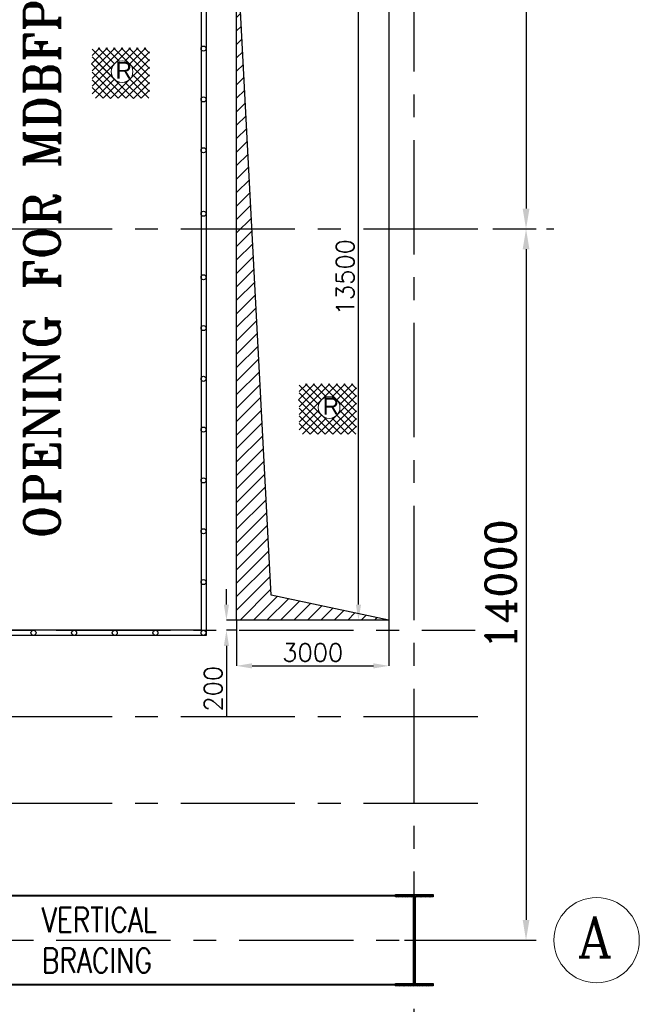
# Model space of a CAD drawing. Header units: inches. Extents: x 0 to 1564127, y -23460 to 23144100.
# Tile 7 of 215: x 78530 to 90732, y 30909 to 50292. Entities that reach past the tile are written whole.
import ezdxf

# ---------------------------------------------------------------- set-up
doc = ezdxf.new("R2010")
doc.units = ezdxf.units.IN
doc.header["$LTSCALE"] = 1800
doc.header["$MEASUREMENT"] = 0
doc.linetypes.add('CENTER', pattern=[2, 1.25, -0.25, 0.25, -0.25])
doc.linetypes.add('HIDDEN', pattern=[0.375, 0.25, -0.125])
doc.layers.get('0').update_dxf_attribs({"color": 253, "lineweight": 9})
for name, color, linetype in [('BRACING', 1, 'HIDDEN'), ('CEN', 2, 'CENTER'), ('COL', 1, 'Continuous'), ('DIM', 4, 'Continuous'), ('GRID', 251, 'CENTER'), ('OPENING', 40, 'Continuous'), ('TEXT', 3, 'Continuous')]:
    doc.layers.add(name, color=color, linetype=linetype)
doc.layers.add('STEEL', color=231, linetype='Continuous', lineweight=18)
doc.styles.add('HTX11', font='O8111901')
doc.styles.add('ROMANC', font='ROMANC.SHX')
doc.styles.add('ROMANS', font='romans.shx')
doc.styles.add('ROMANT', font='romant')
doc.dimstyles.new('K2', dxfattribs={"dimtxt": 600, "dimasz": 400, "dimexe": 200, "dimexo": 200, "dimgap": 200, "dimtad": 1, "dimdec": 0, "dimzin": 0, "dimdsep": 46, "dimtxsty": 'ROMANC', "dimcen": 0.09, "dimclrd": 256, "dimclrt": 4, "dimadec": 0, "dimazin": 0, "dimtfac": 1, "dimtdec": 0, "dimtofl": 0, "dimtmove": 1, "dimatfit": 3, "dimfxl": 0.18, "dimtolj": 1, "dimtzin": 0, "dimarcsym": 0})
doc.dimstyles.new('STANDARD1', dxfattribs={"dimtxt": 300, "dimasz": 250, "dimexe": 0, "dimexo": 0, "dimgap": 80, "dimtad": 1, "dimdec": 0, "dimzin": 0, "dimdsep": 46, "dimtxsty": 'ROMANS', "dimcen": 0, "dimclrd": 4, "dimclre": 4, "dimclrt": 7, "dimadec": 0, "dimazin": 0, "dimtfac": 0.09, "dimtdec": 0, "dimtix": 1, "dimtofl": 0, "dimtmove": 0, "dimatfit": 3, "dimfxl": 1, "dimtolj": 1, "dimtzin": 0, "dimarcsym": 0})
doc.dimstyles.new('USER175', dxfattribs={"dimscale": 175, "dimtxt": 2, "dimasz": 1.75, "dimexe": 0, "dimexo": 0, "dimgap": 0.5, "dimtad": 1, "dimdec": 0, "dimzin": 0, "dimdsep": 46, "dimtxsty": 'ROMANS', "dimcen": 0, "dimclrd": 4, "dimclre": 4, "dimclrt": 4, "dimadec": 0, "dimazin": 0, "dimtfac": 0.09, "dimtdec": 0, "dimtix": 1, "dimtofl": 0, "dimtmove": 0, "dimatfit": 3, "dimfxl": 1, "dimtolj": 1, "dimtzin": 0, "dimarcsym": 0})

# ---------------------------------------------------------------- blocks, each defined once
blk = doc.blocks.new('*D436')
at = {"layer": 'Defpoints', "color": 0, "transparency": 16777216}
for p in [(87646, 46172), (87646, 32172), (88501, 32172)]:
    blk.add_point(p, dxfattribs=at)
at = {"layer": 'DIM', "color": 0, "lineweight": -2, "transparency": 16777216}
for p, q in [((87846, 46172), (88701, 46172)), ((87846, 32172), (88701, 32172))]:
    blk.add_line(p, q, dxfattribs=at)
at = {"layer": 'DIM', "lineweight": -2, "transparency": 16777216}
blk.add_line((88501, 45772), (88501, 32572), dxfattribs=at)
at = {"layer": 'DIM', "transparency": 16777216}
for points in [[(88435, 45772), (88568, 45772), (88501, 46172)], [(88435, 32572), (88568, 32572), (88501, 32172)]]:
    blk.add_solid(points, dxfattribs=at)
at = {"layer": 'DIM', "color": 4, "transparency": 16777216, "insert": (88001, 39172), "char_height": 600, "attachment_point": 5, "rotation": 90, "style": 'ROMANC'}
blk.add_mtext('\\A1;14000', dxfattribs=at)
blk = doc.blocks.new('*D437')
at = {"layer": 'Defpoints', "color": 0, "transparency": 16777216}
for p in [(87646, 62172), (87646, 46172), (88501, 46172)]:
    blk.add_point(p, dxfattribs=at)
at = {"layer": 'DIM', "color": 0, "lineweight": -2, "transparency": 16777216}
for p, q in [((87846, 62172), (88701, 62172)), ((87846, 46172), (88701, 46172))]:
    blk.add_line(p, q, dxfattribs=at)
at = {"layer": 'DIM', "lineweight": -2, "transparency": 16777216}
blk.add_line((88501, 61772), (88501, 46572), dxfattribs=at)
at = {"layer": 'DIM', "transparency": 16777216}
for points in [[(88435, 61772), (88568, 61772), (88501, 62172)], [(88435, 46572), (88568, 46572), (88501, 46172)]]:
    blk.add_solid(points, dxfattribs=at)
at = {"layer": 'DIM', "color": 4, "transparency": 16777216, "insert": (88001, 54172), "char_height": 600, "attachment_point": 5, "rotation": 90, "style": 'ROMANC'}
blk.add_mtext('\\A1;16000', dxfattribs=at)
blk = doc.blocks.new('A-ROW COLUMN')
at = {"layer": 'COL'}
h = blk.add_hatch(dxfattribs=at)
h.set_pattern_fill('ANSI31', color=256, scale=200, style=0)
h.set_pattern_definition([(45, (165226.353, 18853.894), (-17.67767, 17.67767), [])])
h.paths.add_polyline_path([(180799, 40890), (181539, 40890), (181539, 40840), (180799, 40840)])
h.paths.add_polyline_path([(181153, 42590), (181185, 42590), (181185, 40890), (181153, 40890)])
h.paths.add_polyline_path([(180799, 42640), (181539, 42640), (181539, 42590), (180799, 42590)])
blk.add_line((181169, 40840), (181169, 42640))
at = {"layer": 'CEN'}
for p, q in [((181169, 40840), (181169, 42640)), ((180977, 41740), (181360, 41740))]:
    blk.add_line(p, q, dxfattribs=at)
at = {"layer": 'COL'}
for points in [[(180799, 42640), (181539, 42640), (181539, 42590), (180799, 42590)], [(181153, 42590), (181185, 42590), (181185, 40890), (181153, 40890)], [(180799, 40890), (181539, 40890), (181539, 40840), (180799, 40840)]]:
    blk.add_lwpolyline(points, close=True, dxfattribs=at)
blk = doc.blocks.new('*D25')
at = {"layer": 'Defpoints', "color": 0, "transparency": 16777216}
for p in [(-42350, 8600), (-42350, 6000), (-41762, 6000)]:
    blk.add_point(p, dxfattribs=at)
at = {"layer": 'DIM', "color": 4, "lineweight": -2, "transparency": 16777216}
for p, q in [((-42350, 8600), (-41762, 8600)), ((-41762, 8350), (-41762, 6250)), ((-42350, 6000), (-41762, 6000))]:
    blk.add_line(p, q, dxfattribs=at)
at = {"layer": 'DIM', "color": 4, "transparency": 16777216}
for points in [[(-41804, 8350), (-41720, 8350), (-41762, 8600)], [(-41804, 6250), (-41720, 6250), (-41762, 6000)]]:
    blk.add_solid(points, dxfattribs=at)
at = {"layer": 'DIM', "color": 4, "transparency": 16777216, "insert": (-41992, 7300), "char_height": 300, "attachment_point": 5, "rotation": 90, "style": 'ROMANS'}
blk.add_mtext('\\A1;2600', dxfattribs=at)
blk = doc.blocks.new('*D26')
at = {"layer": 'Defpoints', "color": 0, "transparency": 16777216}
for p in [(-47450, 8500), (-48070, -7900), (-47450, -7900)]:
    blk.add_point(p, dxfattribs=at)
at = {"layer": 'DIM', "color": 4, "lineweight": -2, "transparency": 16777216}
for p, q in [((-47450, 8500), (-48070, 8500)), ((-48070, 8250), (-48070, -7650)), ((-47450, -7900), (-48070, -7900))]:
    blk.add_line(p, q, dxfattribs=at)
at = {"layer": 'DIM', "color": 4, "transparency": 16777216}
for points in [[(-48111, 8250), (-48028, 8250), (-48070, 8500)], [(-48111, -7650), (-48028, -7650), (-48070, -7900)]]:
    blk.add_solid(points, dxfattribs=at)
at = {"layer": 'DIM', "color": 4, "transparency": 16777216, "insert": (-48300, 300), "char_height": 300, "attachment_point": 5, "rotation": 90, "style": 'ROMANS'}
blk.add_mtext('\\A1;16400', dxfattribs=at)
blk = doc.blocks.new('*D27')
at = {"layer": 'Defpoints', "color": 0, "transparency": 16777216}
for p in [(-47450, 8850), (-47450, 8500), (-42450, 8500)]:
    blk.add_point(p, dxfattribs=at)
at = {"layer": 'DIM', "color": 4, "lineweight": -2, "transparency": 16777216}
for p, q in [((-47450, 8500), (-47450, 8850)), ((-42700, 8850), (-47200, 8850)), ((-42450, 8500), (-42450, 8850))]:
    blk.add_line(p, q, dxfattribs=at)
at = {"layer": 'DIM', "color": 4, "transparency": 16777216}
for points in [[(-47200, 8891), (-47200, 8808), (-47450, 8850)], [(-42700, 8891), (-42700, 8808), (-42450, 8850)]]:
    blk.add_solid(points, dxfattribs=at)
at = {"layer": 'DIM', "color": 4, "transparency": 16777216, "insert": (-44950, 9080), "char_height": 300, "attachment_point": 5, "style": 'ROMANS'}
blk.add_mtext('\\A1;5000', dxfattribs=at)
blk = doc.blocks.new('*D532')
at = {"color": 4, "lineweight": -2, "transparency": 16777216}
for p, q in [((85401, 51972), (85201, 51972)), ((85201, 38778), (85201, 51666)), ((85401, 38472), (85201, 38472))]:
    blk.add_line(p, q, dxfattribs=at)
at = {"color": 4, "transparency": 16777216}
for points in [[(85150, 51666), (85252, 51666), (85201, 51972)], [(85150, 38778), (85252, 38778), (85201, 38472)]]:
    blk.add_solid(points, dxfattribs=at)
at = {"layer": 'Defpoints', "color": 0, "transparency": 16777216}
for p in [(85201, 51972), (85401, 51972), (85401, 38472)]:
    blk.add_point(p, dxfattribs=at)
at = {"color": 4, "transparency": 16777216, "insert": (84939, 45222), "char_height": 350, "attachment_point": 5, "rotation": 90, "style": 'ROMANS'}
blk.add_mtext('\\A1;13500', dxfattribs=at)
blk = doc.blocks.new('*D775')
at = {"color": 4, "lineweight": -2, "transparency": 16777216}
for p, q in [((82601, 38778), (82601, 39084)), ((82801, 38472), (82601, 38472)), ((82801, 38272), (82601, 38272)), ((82601, 37966), (82601, 36584))]:
    blk.add_line(p, q, dxfattribs=at)
at = {"color": 4, "transparency": 16777216}
for points in [[(82550, 38778), (82652, 38778), (82601, 38472)], [(82550, 37966), (82652, 37966), (82601, 38272)]]:
    blk.add_solid(points, dxfattribs=at)
at = {"layer": 'Defpoints', "color": 0, "transparency": 16777216}
for p in [(82801, 38472), (82601, 38272), (82801, 38272)]:
    blk.add_point(p, dxfattribs=at)
at = {"color": 4, "transparency": 16777216, "insert": (82339, 37122), "char_height": 350, "attachment_point": 5, "rotation": 90, "style": 'ROMANS'}
blk.add_mtext('\\A1;200', dxfattribs=at)
blk = doc.blocks.new('*D776')
at = {"color": 4, "lineweight": -2, "transparency": 16777216}
for p, q in [((82801, 38472), (82801, 37572)), ((85801, 38472), (85801, 37572)), ((83107, 37572), (85495, 37572))]:
    blk.add_line(p, q, dxfattribs=at)
at = {"color": 4, "transparency": 16777216}
for points in [[(83107, 37623), (83107, 37521), (82801, 37572)], [(85495, 37623), (85495, 37521), (85801, 37572)]]:
    blk.add_solid(points, dxfattribs=at)
at = {"layer": 'Defpoints', "color": 0, "transparency": 16777216}
for p in [(82801, 38472), (85801, 38472), (85801, 37572)]:
    blk.add_point(p, dxfattribs=at)
at = {"color": 4, "transparency": 16777216, "insert": (84301, 37834), "char_height": 350, "attachment_point": 5, "style": 'ROMANS'}
blk.add_mtext('\\A1;3000', dxfattribs=at)
blk = doc.blocks.new('OPENING FOR MDBFP')
at = {"layer": 'OPENING'}
h = blk.add_hatch(dxfattribs=at)
h.set_pattern_fill('ANSI31', color=256, scale=1500, style=0)
h.set_pattern_definition([(45, (-103339, -53186.13), (-132.58252, 132.58252), [])])
h.paths.add_polyline_path([(-42450, 8500), (-47450, 8500), (-47450, -7900), (-46683.1, 7977.5)])
for points in [[(-47550, 8600), (-42350, 8600), (-42350, -8000), (-47550, -8000)], [(-47450, 8500), (-42450, 8500), (-42450, -7900), (-47450, -7900)]]:
    blk.add_lwpolyline(points, close=True, dxfattribs=at)
blk.add_lwpolyline([(-42450, 8500), (-46683.1, 7977.5), (-47450, -7900)], dxfattribs=at)
for centre in [(-47349.7, 8550), (-46549.7, 8550), (-45749.7, 8550), (-44949.7, 8550), (-44149.7, 8550), (-43349.7, 8550), (-42400, 8550), (-47500, 7550), (-42400, 7550), (-47500, 6550), (-42400, 6550), (-47500, 5550), (-42400, 5550), (-47500, 4550), (-42400, 4550), (-47500, 3550), (-42400, 3550), (-47500, 2550), (-42400, 2550), (-47500, 1550), (-42400, 1550), (-47500, 300), (-42400, 300), (-47500, -950), (-42400, -950), (-47500, -1950), (-42400, -1950), (-47500, -2950), (-42400, -2950), (-47500, -3950), (-42400, -3950), (-47500, -4950), (-42400, -4950), (-47500, -5950), (-42400, -5950), (-47500, -6950), (-42400, -6950), (-47500, -7950), (-46549.7, -7950), (-45749.7, -7950), (-44949.7, -7950), (-44149.7, -7950), (-43349.7, -7950), (-42400, -7950)]:
    blk.add_circle(centre, 50, dxfattribs=at)
at = {"layer": 'TEXT', "color": 3, "style": 'ROMANT'}
blk.add_text('OPENING FOR MDBFP', height=700, rotation=90, dxfattribs=at).set_placement((-45232.3, -6099.2))
at = {"layer": 'DIM'}
dim = blk.add_linear_dim(base=(-47450, 8849.6), p1=(-42450, 8500), p2=(-47450, 8500), dimstyle='STANDARD1', dxfattribs=at)
dim.commit()
dim.dimension.update_dxf_attribs({"geometry": '*D27', "text_midpoint": (-44950, 9079.6)})
for base, p1, p2, picture, middle in [((-41761.9, 6000), (-42350, 8600), (-42350, 6000), '*D25', (-41991.9, 7300)), ((-48069.6, -7900), (-47450, 8500), (-47450, -7900), '*D26', (-48299.6, 300))]:
    dim = blk.add_linear_dim(base=base, p1=p1, p2=p2, angle=90, dimstyle='STANDARD1', dxfattribs=at)
    dim.commit()
    dim.dimension.update_dxf_attribs({"geometry": picture, "text_midpoint": middle})

msp = doc.modelspace()

# ---------------------------------------------------------------- hatches: boundary and pattern name
at = {"layer": 'OPENING'}
h = msp.add_hatch(dxfattribs=at)
h.set_pattern_fill('ANSI31', color=8, scale=1500, style=0)
h.set_pattern_definition([(45, (-474386.14, -40425.73), (-132.58252, 132.58252), [])])
h.paths.add_polyline_path([(82801.24, 51971.87), (82801.24, 45971.87), (83115.69, 45971.87)])
h.paths.add_polyline_path([(83115.69, 45971.87), (82801.24, 45971.87), (82801.24, 38471.87), (85801.24, 38471.87), (83482.92, 38964.64)])

# ---------------------------------------------------------------- linework, layer by layer
msp.add_circle((89891.58, 32171.87), 840.34)
msp.add_circle((89891.58, 32171.87), 840.34)
at = {"layer": 'BRACING', "const_width": 40}
for points in [[(74671.24, 33046.87), (85931.24, 33046.87)], [(74671.24, 31296.87), (85931.24, 31296.87)]]:
    msp.add_lwpolyline(points, dxfattribs=at)
at = {"layer": 'CEN'}
for p, q in [((49301.24, 46171.87), (89051.24, 46171.87)), ((49301.24, 36571.87), (87801.24, 36571.87)), ((49301.24, 34871.87), (87801.24, 34871.87))]:
    msp.add_line(p, q, dxfattribs=at)
at = {"layer": 'GRID'}
for p, q in [((86301.24, 27671.87), (86301.24, 64671.87)), ((50451.24, 38271.87), (87501.24, 38271.87)), ((50451.24, 32171.87), (89051.24, 32171.87))]:
    msp.add_line(p, q, dxfattribs=at)
at = {"layer": 'OPENING'}
msp.add_lwpolyline([(82801.24, 51971.87), (85801.24, 51971.87), (85801.24, 38471.87), (82801.24, 38471.87)], close=True, dxfattribs=at)
msp.add_lwpolyline([(85801.24, 38471.87), (83482.92, 38964.64), (82801.24, 51971.87)], dxfattribs=at)
at = {"layer": 'STEEL', "flags": 128}
for points in [[(79942.34, 49420.28), (80259.14, 49737.72)], [(79955.14, 49584.01), (80108.74, 49737.72)], [(79955.14, 49282.36), (80410.61, 49737.72)], [(79955.14, 49131.43), (80561.01, 49737.72)], [(79955.14, 48980.6), (80712.48, 49737.72)], [(79955.14, 49709.03), (80339.14, 49324.6)], [(80076.74, 49737.72), (80394.61, 49420.28)], [(80228.21, 49737.72), (80490.61, 49475.43)], [(80378.61, 49737.72), (81084.74, 49032.01)], [(80530.08, 49737.72), (81084.74, 49182.84)], [(80600.48, 49475.43), (80862.88, 49737.72)], [(80680.48, 49737.72), (81084.74, 49333.77)], [(80696.48, 49420.28), (81014.34, 49737.72)], [(80751.94, 49324.6), (81084.74, 49657.61)], [(80831.94, 49737.72), (81084.74, 49484.6)], [(80982.34, 49737.72), (81084.74, 49635.43)], [(79955.14, 49558.2), (80772.21, 48741.45)], [(80017.01, 49495.69), (80772.21, 48741.45)], [(80318.88, 48741.45), (81084.74, 49506.79)], [(79942.34, 49420.28), (80617.54, 48745.19)], [(79955.14, 49256.55), (80466.08, 48745.19)], [(80466.08, 48745.19), (81084.74, 49355.96)], [(79955.14, 48829.77), (80339.14, 49214.2)], [(79955.14, 49105.61), (80318.88, 48741.45)], [(80021.28, 48745.19), (80394.61, 49118.52)], [(80171.68, 48745.19), (80490.61, 49063.37)], [(80600.48, 49063.37), (80919.41, 48745.19)], [(80617.54, 48745.19), (81084.74, 49205.03)], [(80696.48, 49118.52), (81069.81, 48745.19)], [(80751.94, 49214.2), (81084.74, 48881.19)], [(80772.21, 48741.45), (81084.74, 49054.2)], [(79955.14, 48954.79), (80171.68, 48745.19)], [(80919.41, 48745.19), (81084.74, 48903.37)], [(84021.37, 42808.5), (84338.17, 43125.94)], [(84034.17, 42972.24), (84187.77, 43125.94)], [(84034.17, 42670.58), (84489.64, 43125.94)], [(84034.17, 42519.65), (84640.04, 43125.94)], [(84034.17, 42368.82), (84791.51, 43125.94)], [(84034.17, 43097.25), (84418.17, 42712.82)], [(84155.77, 43125.94), (84473.64, 42808.5)], [(84307.24, 43125.94), (84569.64, 42863.65)], [(84457.64, 43125.94), (85163.77, 42420.24)], [(84609.11, 43125.94), (85163.77, 42571.06)], [(84679.51, 42863.65), (84941.91, 43125.94)], [(84759.51, 43125.94), (85163.77, 42722)], [(84775.51, 42808.5), (85093.37, 43125.94)], [(84830.97, 42712.82), (85163.77, 43045.84)], [(84910.97, 43125.94), (85163.77, 42872.82)], [(85061.37, 43125.94), (85163.77, 43023.65)], [(84034.17, 42946.42), (84851.24, 42129.68)], [(84096.04, 42883.92), (84851.24, 42129.68)], [(84397.91, 42129.68), (85163.77, 42895.01)], [(84021.37, 42808.5), (84696.57, 42133.41)], [(84034.17, 42644.77), (84545.11, 42133.41)], [(84545.11, 42133.41), (85163.77, 42744.18)], [(84034.17, 42218), (84418.17, 42602.42)], [(84034.17, 42493.84), (84397.91, 42129.68)], [(84100.31, 42133.41), (84473.64, 42506.74)], [(84250.71, 42133.41), (84569.64, 42451.6)], [(84679.51, 42451.6), (84998.44, 42133.41)], [(84696.57, 42133.41), (85163.77, 42593.25)], [(84775.51, 42506.74), (85148.84, 42133.41)], [(84830.97, 42602.42), (85163.77, 42269.41)], [(84034.17, 42343.01), (84250.71, 42133.41)], [(84851.24, 42129.68), (85163.77, 42442.42)], [(84998.44, 42133.41), (85163.77, 42291.6)]]:
    msp.add_lwpolyline(points, dxfattribs=at)
for points in [[(80758.34, 49269.35, 1), (80331.68, 49269.35, 1), (80758.34, 49269.35)], [(84837.37, 42657.57, 1), (84410.71, 42657.57, 1), (84837.37, 42657.57)]]:
    msp.add_lwpolyline(points, format="xyb", dxfattribs=at)

# ---------------------------------------------------------------- block references
msp.add_blockref('OPENING FOR MDBFP', (124551.24, 46171.87))
at = {"layer": 'COL'}
msp.add_blockref('A-ROW COLUMN', (-94867.29, -9567.88), dxfattribs=at)

# ---------------------------------------------------------------- texts
at = {"layer": 'STEEL', "style": 'HTX11'}
for p in [(80418.82, 49128.55), (84497.85, 42516.77)]:
    msp.add_text('R', height=333.33, dxfattribs=at).set_placement(p)
at = {"layer": 'TEXT', "style": 'ROMANC'}
msp.add_text('A', height=800, dxfattribs=at).set_placement((89510.63, 31838.56))
at = {"layer": 'TEXT', "insert": (78965.41, 32811.87), "char_height": 480, "width": 2515.419, "attachment_point": 1, "style": 'ROMANS'}
msp.add_mtext('{\\W0.8;VERTICAL BRACING}', dxfattribs=at)

# ---------------------------------------------------------------- dimensions: what is measured, and where the dimension line sits
dim = msp.add_linear_dim(base=(85201.24, 51971.87), p1=(85401.24, 38471.87), p2=(85401.24, 51971.87), angle=90, dimstyle='USER175')
dim.commit()
dim.dimension.update_dxf_attribs({"geometry": '*D532', "text_midpoint": (84938.74, 45221.87)})
dim = msp.add_linear_dim(base=(82601.24, 38271.87), p1=(82801.24, 38471.87), p2=(82801.24, 38271.87), angle=90, dimstyle='USER175')
dim.commit()
dim.dimension.update_dxf_attribs({"geometry": '*D775', "text_midpoint": (82601.24, 37121.87), "dimtype": 160})
dim = msp.add_linear_dim(base=(85801.24, 37571.87), p1=(82801.24, 38471.87), p2=(85801.24, 38471.87), dimstyle='USER175')
dim.commit()
dim.dimension.update_dxf_attribs({"geometry": '*D776', "text_midpoint": (84301.24, 37834.37)})
at = {"layer": 'DIM'}
for base, p1, p2, picture, middle in [((88501.24, 46171.87), (87645.96, 62171.87), (87645.96, 46171.87), '*D437', (88001.24, 54171.87)), ((88501.24, 32171.87), (87645.96, 46171.87), (87645.96, 32171.87), '*D436', (88001.24, 39171.87))]:
    dim = msp.add_linear_dim(base=base, p1=p1, p2=p2, angle=90, dimstyle='K2', dxfattribs=at)
    dim.commit()
    dim.dimension.update_dxf_attribs({"geometry": picture, "text_midpoint": middle})

doc.saveas('drawing.dxf')
